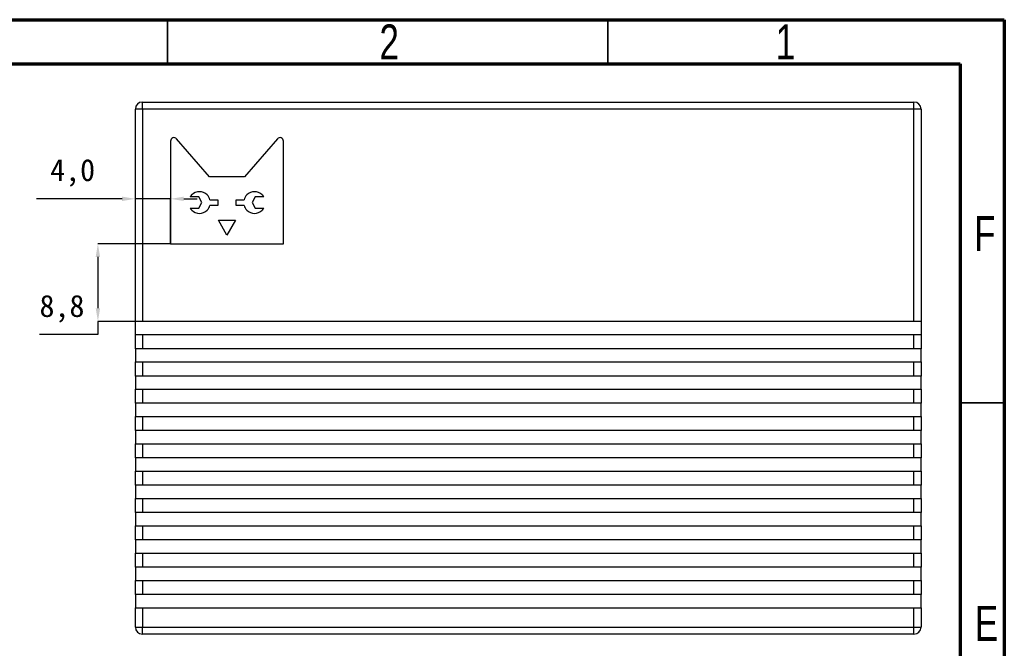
# Model space of a CAD drawing. Header units: millimetres. Extents: x 1635 to 1825, y 2196 to 2483.
# Tile 14 of 14: x 1713 to 1825, y 2411 to 2483. Entities that reach past the tile are written whole.
import ezdxf

# ---------------------------------------------------------------- set-up
doc = ezdxf.new("R2010")
doc.units = ezdxf.units.MM
doc.styles.add('SLDTEXTSTYLE1', font='TXT', dxfattribs={"width": 0.75})
doc.styles.add('样式 1', font='simhei.ttf', dxfattribs={"height": 2.5})
doc.dimstyles.new('1', dxfattribs={"dimtxt": 2.5, "dimasz": 1.5, "dimexe": 0, "dimexo": 0, "dimgap": 1.524, "dimtad": 1, "dimtih": 1, "dimtoh": 1, "dimdec": 1, "dimzin": 1, "dimtxsty": '样式 1', "dimcen": 2.5, "dimclrd": 3, "dimclre": 3, "dimclrt": 3, "dimadec": 3, "dimazin": 0, "dimtfac": 1, "dimtdec": 1, "dimtmove": 0, "dimatfit": 3, "dimfxl": 1, "dimtfillclr": 3, "dimtzin": 1, "dimarcsym": 0})

# ---------------------------------------------------------------- blocks, each defined once
blk = doc.blocks.new('*D14')
at = {"color": 3, "lineweight": -2, "transparency": 16777216}
for p, q in [((1724.82, 2462.47), (1715.09, 2462.47)), ((1730.32, 2462.47), (1726.32, 2462.47)), ((1730.32, 2457.38), (1730.32, 2462.47)), ((1731.82, 2462.47), (1733.32, 2462.47))]:
    blk.add_line(p, q, dxfattribs=at)
at = {"color": 3, "transparency": 16777216}
for points in [[(1724.82, 2462.72), (1724.82, 2462.22), (1726.32, 2462.47)], [(1731.82, 2462.72), (1731.82, 2462.22), (1730.32, 2462.47)]]:
    blk.add_solid(points, dxfattribs=at)
at = {"layer": 'Defpoints', "color": 0, "transparency": 16777216}
for p in [(1726.32, 2462.47), (1726.32, 2462.47), (1730.32, 2457.38)]:
    blk.add_point(p, dxfattribs=at)
at = {"color": 3, "transparency": 16777216, "insert": (1719.2, 2465.41), "char_height": 2.5, "attachment_point": 5, "style": '样式 1'}
blk.add_mtext('4,0', dxfattribs=at)
blk = doc.blocks.new('*D15')
at = {"color": 3, "lineweight": -2, "transparency": 16777216}
for p, q in [((1730.32, 2457.38), (1722.07, 2457.38)), ((1722.07, 2455.88), (1722.07, 2450.06)), ((1730.32, 2448.56), (1722.07, 2448.56)), ((1722.07, 2448.56), (1722.07, 2447.06)), ((1722.07, 2447.06), (1715.43, 2447.06))]:
    blk.add_line(p, q, dxfattribs=at)
at = {"color": 3, "transparency": 16777216}
for points in [[(1721.82, 2455.88), (1722.32, 2455.88), (1722.07, 2457.38)], [(1721.82, 2450.06), (1722.32, 2450.06), (1722.07, 2448.56)]]:
    blk.add_solid(points, dxfattribs=at)
at = {"layer": 'Defpoints', "color": 0, "transparency": 16777216}
for p in [(1730.32, 2457.38), (1722.07, 2448.56), (1730.32, 2448.56)]:
    blk.add_point(p, dxfattribs=at)
at = {"color": 3, "transparency": 16777216, "insert": (1717.99, 2449.99), "char_height": 2.5, "attachment_point": 5, "style": '样式 1'}
blk.add_mtext('8,8', dxfattribs=at)

msp = doc.modelspace()

# ---------------------------------------------------------------- linework, layer by layer
at = {"color": 7, "linetype": 'Continuous', "lineweight": 70}
for p, q in [((1634.98, 2482.8), (1824.98, 2482.8)), ((1824.98, 2482.8), (1824.98, 2195.8)), ((1639.98, 2477.8), (1819.98, 2477.8)), ((1819.98, 2477.8), (1819.98, 2200.8))]:
    msp.add_line(p, q, dxfattribs=at)
at = {"color": 7, "linetype": 'Continuous', "lineweight": 35}
for p, q in [((1729.98, 2477.8), (1729.98, 2482.8)), ((1779.98, 2477.8), (1779.98, 2482.8)), ((1819.98, 2439.3), (1824.98, 2439.3))]:
    msp.add_line(p, q, dxfattribs=at)
at = {"color": 7, "linetype": 'Continuous', "lineweight": 25}
for p, q in [((1727.12, 2473.46), (1814.72, 2473.46)), ((1727.12, 2472.66), (1727.12, 2473.46)), ((1814.72, 2472.66), (1814.72, 2473.46)), ((1727.12, 2472.66), (1726.32, 2472.66)), ((1726.32, 2448.56), (1726.32, 2472.66)), ((1814.72, 2472.66), (1727.12, 2472.66)), ((1727.12, 2472.66), (1727.12, 2448.56)), ((1814.72, 2448.56), (1814.72, 2472.66)), ((1815.52, 2472.66), (1814.72, 2472.66)), ((1815.52, 2472.66), (1815.52, 2448.56)), ((1727.12, 2448.56), (1726.32, 2448.56)), ((1726.32, 2447.06), (1726.32, 2448.56)), ((1814.72, 2448.56), (1727.12, 2448.56)), ((1815.52, 2448.56), (1814.72, 2448.56)), ((1815.52, 2448.56), (1815.52, 2447.06)), ((1726.32, 2445.46), (1726.32, 2447.06)), ((1726.32, 2447.06), (1727.12, 2447.06)), ((1727.12, 2447.06), (1727.12, 2445.46)), ((1727.12, 2447.06), (1814.72, 2447.06)), ((1814.72, 2445.46), (1814.72, 2447.06)), ((1814.72, 2447.06), (1815.52, 2447.06)), ((1815.52, 2447.06), (1815.52, 2445.46)), ((1727.12, 2445.46), (1726.32, 2445.46)), ((1726.32, 2445.46), (1726.32, 2443.96)), ((1814.72, 2445.46), (1727.12, 2445.46)), ((1815.52, 2445.46), (1814.72, 2445.46)), ((1815.52, 2443.96), (1815.52, 2445.46)), ((1726.32, 2442.36), (1726.32, 2443.96)), ((1726.32, 2443.96), (1727.12, 2443.96)), ((1727.12, 2443.96), (1727.12, 2442.36)), ((1727.12, 2443.96), (1814.72, 2443.96)), ((1814.72, 2442.36), (1814.72, 2443.96)), ((1814.72, 2443.96), (1815.52, 2443.96)), ((1815.52, 2443.96), (1815.52, 2442.36)), ((1727.12, 2442.36), (1726.32, 2442.36)), ((1726.32, 2442.36), (1726.32, 2440.86)), ((1814.72, 2442.36), (1727.12, 2442.36)), ((1815.52, 2442.36), (1814.72, 2442.36)), ((1815.52, 2440.86), (1815.52, 2442.36)), ((1726.32, 2439.26), (1726.32, 2440.86)), ((1726.32, 2440.86), (1727.12, 2440.86)), ((1727.12, 2440.86), (1727.12, 2439.26)), ((1727.12, 2440.86), (1814.72, 2440.86)), ((1814.72, 2439.26), (1814.72, 2440.86)), ((1814.72, 2440.86), (1815.52, 2440.86)), ((1815.52, 2440.86), (1815.52, 2439.26)), ((1727.12, 2439.26), (1726.32, 2439.26)), ((1726.32, 2439.26), (1726.32, 2437.76)), ((1814.72, 2439.26), (1727.12, 2439.26)), ((1815.52, 2439.26), (1814.72, 2439.26)), ((1815.52, 2437.76), (1815.52, 2439.26)), ((1726.32, 2436.16), (1726.32, 2437.76)), ((1726.32, 2437.76), (1727.12, 2437.76)), ((1727.12, 2437.76), (1727.12, 2436.16)), ((1727.12, 2437.76), (1814.72, 2437.76)), ((1814.72, 2436.16), (1814.72, 2437.76)), ((1814.72, 2437.76), (1815.52, 2437.76)), ((1815.52, 2437.76), (1815.52, 2436.16)), ((1727.12, 2436.16), (1726.32, 2436.16)), ((1726.32, 2436.16), (1726.32, 2434.66)), ((1814.72, 2436.16), (1727.12, 2436.16)), ((1815.52, 2436.16), (1814.72, 2436.16)), ((1815.52, 2434.66), (1815.52, 2436.16)), ((1726.32, 2433.06), (1726.32, 2434.66)), ((1726.32, 2434.66), (1727.12, 2434.66)), ((1727.12, 2434.66), (1727.12, 2433.06)), ((1727.12, 2434.66), (1814.72, 2434.66)), ((1814.72, 2433.06), (1814.72, 2434.66)), ((1814.72, 2434.66), (1815.52, 2434.66)), ((1815.52, 2434.66), (1815.52, 2433.06)), ((1727.12, 2433.06), (1726.32, 2433.06)), ((1726.32, 2433.06), (1726.32, 2431.56)), ((1814.72, 2433.06), (1727.12, 2433.06)), ((1815.52, 2433.06), (1814.72, 2433.06)), ((1815.52, 2431.56), (1815.52, 2433.06)), ((1726.32, 2429.96), (1726.32, 2431.56)), ((1726.32, 2431.56), (1727.12, 2431.56)), ((1727.12, 2431.56), (1727.12, 2429.96)), ((1727.12, 2431.56), (1814.72, 2431.56)), ((1814.72, 2429.96), (1814.72, 2431.56)), ((1814.72, 2431.56), (1815.52, 2431.56)), ((1815.52, 2431.56), (1815.52, 2429.96)), ((1727.12, 2429.96), (1726.32, 2429.96)), ((1726.32, 2429.96), (1726.32, 2428.46)), ((1814.72, 2429.96), (1727.12, 2429.96)), ((1815.52, 2429.96), (1814.72, 2429.96)), ((1815.52, 2428.46), (1815.52, 2429.96)), ((1726.32, 2426.86), (1726.32, 2428.46)), ((1726.32, 2428.46), (1727.12, 2428.46)), ((1727.12, 2428.46), (1727.12, 2426.86)), ((1727.12, 2428.46), (1814.72, 2428.46)), ((1814.72, 2426.86), (1814.72, 2428.46)), ((1814.72, 2428.46), (1815.52, 2428.46)), ((1815.52, 2428.46), (1815.52, 2426.86)), ((1727.12, 2426.86), (1726.32, 2426.86)), ((1726.32, 2426.86), (1726.32, 2425.36)), ((1814.72, 2426.86), (1727.12, 2426.86)), ((1815.52, 2426.86), (1814.72, 2426.86)), ((1815.52, 2425.36), (1815.52, 2426.86)), ((1726.32, 2423.76), (1726.32, 2425.36)), ((1726.32, 2425.36), (1727.12, 2425.36)), ((1727.12, 2425.36), (1727.12, 2423.76)), ((1727.12, 2425.36), (1814.72, 2425.36)), ((1814.72, 2423.76), (1814.72, 2425.36)), ((1814.72, 2425.36), (1815.52, 2425.36)), ((1815.52, 2425.36), (1815.52, 2423.76)), ((1727.12, 2423.76), (1726.32, 2423.76)), ((1726.32, 2423.76), (1726.32, 2422.26)), ((1814.72, 2423.76), (1727.12, 2423.76)), ((1815.52, 2423.76), (1814.72, 2423.76)), ((1815.52, 2422.26), (1815.52, 2423.76)), ((1726.32, 2420.66), (1726.32, 2422.26)), ((1726.32, 2422.26), (1727.12, 2422.26)), ((1727.12, 2422.26), (1727.12, 2420.66)), ((1727.12, 2422.26), (1814.72, 2422.26)), ((1814.72, 2420.66), (1814.72, 2422.26)), ((1814.72, 2422.26), (1815.52, 2422.26)), ((1815.52, 2422.26), (1815.52, 2420.66)), ((1727.12, 2420.66), (1726.32, 2420.66)), ((1726.32, 2420.66), (1726.32, 2419.16)), ((1814.72, 2420.66), (1727.12, 2420.66)), ((1815.52, 2420.66), (1814.72, 2420.66)), ((1815.52, 2419.16), (1815.52, 2420.66)), ((1726.32, 2417.56), (1726.32, 2419.16)), ((1726.32, 2419.16), (1727.12, 2419.16)), ((1727.12, 2419.16), (1727.12, 2417.56)), ((1727.12, 2419.16), (1814.72, 2419.16)), ((1814.72, 2417.56), (1814.72, 2419.16)), ((1814.72, 2419.16), (1815.52, 2419.16)), ((1815.52, 2419.16), (1815.52, 2417.56)), ((1727.12, 2417.56), (1726.32, 2417.56)), ((1726.32, 2417.56), (1726.32, 2416.06)), ((1814.72, 2417.56), (1727.12, 2417.56)), ((1815.52, 2417.56), (1814.72, 2417.56)), ((1815.52, 2416.06), (1815.52, 2417.56)), ((1726.32, 2416.06), (1727.12, 2416.06)), ((1726.32, 2413.86), (1726.32, 2416.06)), ((1727.12, 2416.06), (1727.12, 2413.86)), ((1727.12, 2416.06), (1814.72, 2416.06)), ((1814.72, 2416.06), (1815.52, 2416.06)), ((1814.72, 2413.86), (1814.72, 2416.06)), ((1815.52, 2416.06), (1815.52, 2413.86)), ((1726.32, 2413.86), (1727.12, 2413.86)), ((1727.12, 2413.06), (1727.12, 2413.86)), ((1727.12, 2413.86), (1814.72, 2413.86)), ((1814.72, 2413.86), (1815.52, 2413.86)), ((1814.72, 2413.06), (1814.72, 2413.86)), ((1814.72, 2413.06), (1727.12, 2413.06))]:
    msp.add_line(p, q, dxfattribs=at)
at = {"color": 7, "linetype": 'Continuous'}
for p, q in [((1730.32, 2469.03), (1730.32, 2457.38)), ((1730.32, 2469.03), (1730.32, 2457.38)), ((1734.75, 2464.98), (1731, 2469.29)), ((1734.75, 2464.98), (1731, 2469.29)), ((1742.45, 2469.29), (1738.7, 2464.98)), ((1742.45, 2469.29), (1738.7, 2464.98)), ((1743.13, 2457.38), (1743.13, 2469.03)), ((1743.13, 2457.38), (1743.13, 2469.03)), ((1738.7, 2464.98), (1734.75, 2464.98)), ((1738.7, 2464.98), (1734.75, 2464.98)), ((1733.53, 2462.68), (1732.55, 2462.68)), ((1733.53, 2462.68), (1732.55, 2462.68)), ((1733.86, 2462.05), (1733.53, 2462.68)), ((1733.86, 2462.05), (1733.53, 2462.68)), ((1733.53, 2461.41), (1733.86, 2462.05)), ((1733.53, 2461.41), (1733.86, 2462.05)), ((1734.79, 2462.36), (1735.69, 2462.36)), ((1734.79, 2462.36), (1735.69, 2462.36)), ((1735.69, 2461.73), (1734.79, 2461.73)), ((1735.69, 2461.73), (1734.79, 2461.73)), ((1735.69, 2462.36), (1735.69, 2461.73)), ((1735.69, 2462.36), (1735.69, 2461.73)), ((1737.76, 2461.73), (1737.76, 2462.36)), ((1737.76, 2462.36), (1738.66, 2462.36)), ((1737.76, 2461.73), (1737.76, 2462.36)), ((1737.76, 2462.36), (1738.66, 2462.36)), ((1738.66, 2461.73), (1737.76, 2461.73)), ((1738.66, 2461.73), (1737.76, 2461.73)), ((1739.92, 2462.68), (1739.59, 2462.05)), ((1739.92, 2462.68), (1739.59, 2462.05)), ((1739.59, 2462.05), (1739.92, 2461.41)), ((1739.59, 2462.05), (1739.92, 2461.41)), ((1740.9, 2462.68), (1739.92, 2462.68)), ((1740.9, 2462.68), (1739.92, 2462.68)), ((1732.55, 2461.41), (1733.53, 2461.41)), ((1732.55, 2461.41), (1733.53, 2461.41)), ((1739.92, 2461.41), (1740.9, 2461.41)), ((1739.92, 2461.41), (1740.9, 2461.41)), ((1735.75, 2460.03), (1737.7, 2460.03)), ((1736.72, 2458.33), (1735.75, 2460.03)), ((1735.75, 2460.03), (1737.7, 2460.03)), ((1736.72, 2458.33), (1735.75, 2460.03)), ((1737.7, 2460.03), (1736.72, 2458.33)), ((1737.7, 2460.03), (1736.72, 2458.33)), ((1730.32, 2457.38), (1743.13, 2457.38)), ((1730.32, 2457.38), (1743.13, 2457.38))]:
    msp.add_line(p, q, dxfattribs=at)
at = {"color": 7, "linetype": 'Continuous', "flags": 128}
for points in [[(1732.55, 2462.68), (1732.64, 2462.82), (1732.73, 2462.92)], [(1740.72, 2462.92), (1740.83, 2462.79), (1740.9, 2462.68)], [(1740.72, 2462.92), (1740.83, 2462.79), (1740.9, 2462.68)], [(1740.9, 2461.41), (1740.81, 2461.28), (1740.72, 2461.18)], [(1740.9, 2461.41), (1740.81, 2461.28), (1740.72, 2461.18)]]:
    msp.add_lwpolyline(points, dxfattribs=at)
at = {"color": 7, "linetype": 'Continuous', "lineweight": 25}
for centre, start, end in [((1727.12, 2472.66), 90, 180), ((1814.72, 2472.66), 0, 90), ((1727.12, 2413.86), 180, 270), ((1814.72, 2413.86), 270, 0)]:
    msp.add_arc(centre, 0.8, start, end, dxfattribs=at)
at = {"color": 7, "linetype": 'Continuous'}
for centre, radius, start, end in [((1730.71, 2469.03), 0.388, 40.7699, 180.2628), ((1742.74, 2469.03), 0.388, 359.7372, 139.2301), ((1733.6, 2462.04), 1.23, 135.0036, 148.9215), ((1733.6, 2462.05), 1.23, 44.9617, 135.0383), ((1733.61, 2462.05), 1.22, 14.8613, 45.0572), ((1739.84, 2462.05), 1.22, 134.9448, 165.1361), ((1739.85, 2462.05), 1.23, 44.9614, 135.0386), ((1733.61, 2462.04), 1.22, 314.9443, 345.1408), ((1739.84, 2462.04), 1.22, 194.8582, 225.0566), ((1733.6, 2462.05), 1.23, 211.0715, 225.0033), ((1733.6, 2462.05), 1.23, 211.0715, 225.0033), ((1733.6, 2462.05), 1.23, 224.9615, 315.0385), ((1739.85, 2462.05), 1.23, 224.9612, 315.0388)]:
    msp.add_arc(centre, radius, start, end, dxfattribs=at)

# ---------------------------------------------------------------- texts
at = {"color": 7, "linetype": 'Continuous', "lineweight": 0, "char_height": 3.97, "attachment_point": 2, "style": 'SLDTEXTSTYLE1'}
for s, insert in [('2', (1755.14, 2482.27)), ('1', (1800.14, 2482.27)), ('F', (1822.77, 2460.52)), ('E', (1822.95, 2416.27))]:
    msp.add_mtext(s, dxfattribs=dict(at, insert=insert))

# ---------------------------------------------------------------- dimensions: what is measured, and where the dimension line sits
dim = msp.add_linear_dim(base=(1726.32, 2462.47), p1=(1730.32, 2457.38), p2=(1726.32, 2462.47), dimstyle='1')
dim.commit()
dim.dimension.update_dxf_attribs({"geometry": '*D14', "text_midpoint": (1719.2, 2465.41)})
dim = msp.add_linear_dim(base=(1722.07, 2448.56), p1=(1730.32, 2457.38), p2=(1730.32, 2448.56), angle=90, dimstyle='1')
dim.commit()
dim.dimension.update_dxf_attribs({"geometry": '*D15', "text_midpoint": (1717.99, 2449.99)})

doc.saveas('drawing.dxf')
